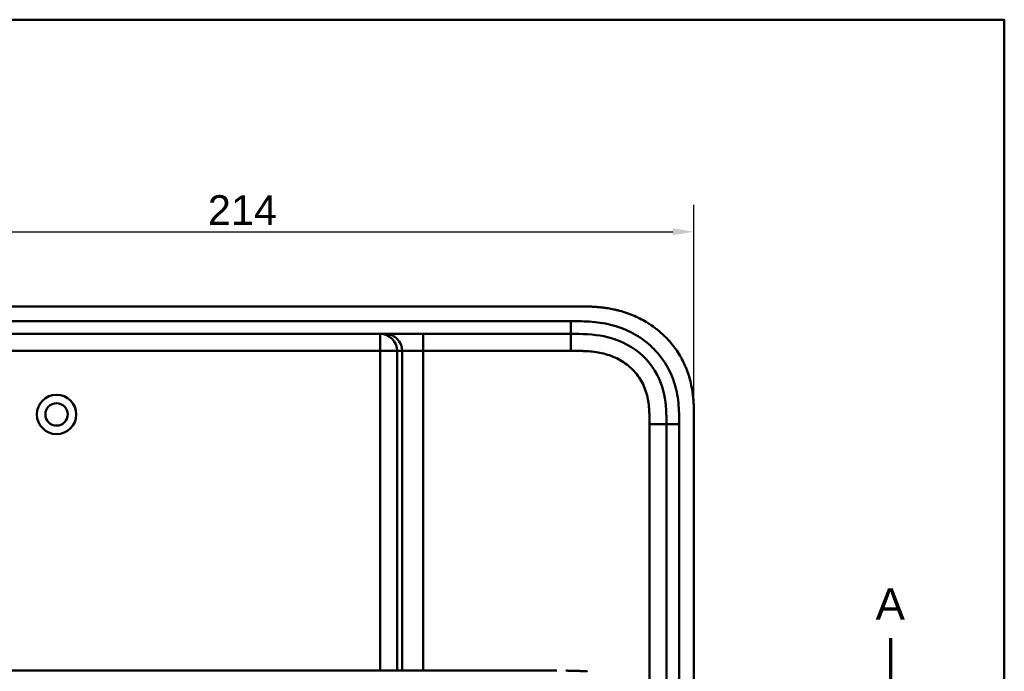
# Model space of a CAD drawing. Header units: millimetres. Extents: x 20 to 833, y 20 to 574.
# Tile 13 of 13: x 587 to 820, y 420 to 574. Entities that reach past the tile are written whole.
import ezdxf

# ---------------------------------------------------------------- set-up
doc = ezdxf.new("R2010")
doc.units = ezdxf.units.MM
doc.header["$LTSCALE"] = 2
for name, color, linetype, lineweight in [('Bemaßungen(DIN)', 7, 'Continuous', 25), ('Schnittansichtslinien(DIN)', 7, 'Continuous', 70), ('Sichtbare Kanten(DIN)', 7, 'Continuous', 50), ('Sichtbare tangentiale Kanten(DIN)', 7, 'Continuous', 50), ('Skizziergeometrie(DIN)', 7, 'Continuous', 50)]:
    doc.layers.add(name, color=color, linetype=linetype, lineweight=lineweight)
doc.styles.add('Aktuell-DINGroßer Text', font='arial.ttf')
doc.styles.add('STANDARD-DIN~0', font='arial.ttf')
doc.dimstyles.new('CAD-LAN', dxfattribs={"dimscale": 2, "dimtxt": 3.5, "dimasz": 2.5, "dimexe": 3.175, "dimexo": 0, "dimgap": 0.8, "dimtad": 1, "dimrnd": 1e-08, "dimtxsty": 'STANDARD-DIN~0', "dimcen": 0.09, "dimdle": 10, "dimclrd": 250, "dimclre": 250, "dimclrt": 250, "dimadec": 0, "dimazin": 2, "dimtfac": 1, "dimtmove": 0, "dimatfit": 3, "dimfxl": 1, "dimtolj": 1, "dimtzin": 0, "dimlwd": 25, "dimlwe": 25, "dimarcsym": 0})

# ---------------------------------------------------------------- blocks, each defined once
blk = doc.blocks.new('Ränder Standardrahmen')
at = {"layer": 'Skizziergeometrie(DIN)', "flags": 128}
blk.add_lwpolyline([(10, 10), (10, 287), (410, 287), (410, 10), (10, 10)], dxfattribs=at)
blk = doc.blocks.new('*D22')
at = {"layer": 'Bemaßungen(DIN)', "color": 250, "linetype": 'Continuous', "lineweight": 25, "true_color": 0x3f3f3f, "transparency": 16777216}
for p, q in [((532.71, 479.53), (532.71, 530.28)), ((746.71, 479.53), (746.71, 530.28)), ((537.71, 523.93), (741.71, 523.93))]:
    blk.add_line(p, q, dxfattribs=at)
at = {"layer": 'Bemaßungen(DIN)', "color": 250, "linetype": 'Continuous', "true_color": 0x3f3f3f, "transparency": 16777216}
for points in [[(537.71, 524.76), (537.71, 523.1), (532.71, 523.93)], [(741.71, 524.76), (741.71, 523.1), (746.71, 523.93)]]:
    blk.add_solid(points, dxfattribs=at)
at = {"layer": 'Defpoints', "color": 0, "linetype": 'Continuous', "transparency": 16777216}
for p in [(746.71, 523.93), (532.71, 479.53), (746.71, 479.53)]:
    blk.add_point(p, dxfattribs=at)
at = {"layer": 'Bemaßungen(DIN)', "color": 250, "linetype": 'Continuous', "lineweight": 25, "true_color": 0x3f3f3f, "transparency": 16777216, "insert": (631.93, 532.56), "char_height": 7, "attachment_point": 1, "style": 'STANDARD-DIN~0'}
blk.add_mtext('\\A1;214', dxfattribs=at)
blk = doc.blocks.new('2DTransSchnitt0')
at = {"layer": 'Schnittansichtslinien(DIN)', "linetype": 'Continuous'}
blk.add_line((396.56, 213.99), (396.56, 207.66), dxfattribs=at)
at = {"layer": 'Schnittansichtslinien(DIN)', "insert": (394.8, 216.16), "char_height": 3.73, "attachment_point": 7, "style": 'Aktuell-DINGroßer Text'}
blk.add_mtext('A', dxfattribs=at)

msp = doc.modelspace()

# ---------------------------------------------------------------- linework, layer by layer
at = {"layer": 'Sichtbare Kanten(DIN)'}
for p, q in [((718.673, 506.314), (560.191, 506.314)), ((572.75, 499.814), (717.673, 499.814)), ((746.712, 288.099), (746.712, 479.53)), ((740.212, 478.53), (740.212, 289.099)), ((714.349, 420.318), (587.497, 420.318))]:
    msp.add_line(p, q, dxfattribs=at)
for radius in [4.65, 2.65]:
    msp.add_circle((596.212, 480.814), radius, dxfattribs=at)
for points, degree, knots in [([(746.712, 479.53), (746.712, 479.828), (746.711, 480.427), (746.706, 481.181), (746.693, 481.937), (746.676, 482.546), (746.642, 483.309), (746.604, 483.921), (746.528, 484.839), (746.427, 485.759), (746.216, 487.137), (745.961, 488.354), (745.554, 489.857), (745.154, 491.04), (744.562, 492.484), (744.016, 493.608), (743.245, 494.967), (742.561, 496.012), (741.627, 497.261), (740.818, 498.213), (739.738, 499.336), (738.82, 500.18), (737.613, 501.164), (736.602, 501.892), (735.287, 502.725), (734.197, 503.328), (732.796, 504.001), (731.646, 504.475), (730.179, 504.984), (728.986, 505.325), (727.629, 505.638), (726.717, 505.808), (725.802, 505.949), (725.192, 506.029), (724.429, 506.112), (723.818, 506.166), (723.055, 506.221), (722.445, 506.253), (721.533, 506.289), (720.322, 506.314), (719.27, 506.315), (718.673, 506.314)], 3, [0.00000945, 0.00000945, 0.00000945, 0.00000945, 0.02084254, 0.04167563, 0.05209218, 0.07292527, 0.08334182, 0.10417491, 0.11459146, 0.14584109, 0.16667419, 0.20834037, 0.22917346, 0.27083965, 0.29167274, 0.33333892, 0.35417201, 0.3958382, 0.41667129, 0.45833747, 0.47917057, 0.52083675, 0.54166984, 0.58333603, 0.60416912, 0.6458353, 0.66666839, 0.70833458, 0.72916767, 0.77083385, 0.79166695, 0.82291658, 0.83333313, 0.85416622, 0.86458277, 0.88541586, 0.89583241, 0.9166655, 0.92708204, 0.95833168, 0.99999787, 0.99999787, 0.99999787, 0.99999787]), ([(717.673, 499.814), (720.305, 499.814), (722.948, 499.765), (725.469, 499.245), (728.54, 498.613), (731.464, 497.293), (733.846, 495.314), (736.155, 493.395), (737.914, 490.886), (738.931, 488.157), (739.781, 485.875), (740.112, 483.44), (740.186, 480.978), (740.211, 480.162), (740.212, 479.344), (740.212, 478.53)], 3, [-3.5878944, -3.5878944, -3.5878944, -3.5878944, -2.8265881, -2.8265881, -2.8265881, -1.8995162, -1.8995162, -1.8995162, -1.000631, -1.000631, -1.000631, -0.2492213, -0.2492213, -0.2492213, 0, 0, 0, 0]), ([(560.869, 420.318), (561.255, 420.318), (561.622, 420.318), (562.426, 420.318), (562.845, 420.318), (564.11, 420.318), (564.999, 420.318), (567.872, 420.318), (569.953, 420.318), (575.1, 420.318), (578.208, 420.318), (583.37, 420.318), (585.434, 420.318), (587.497, 420.318)], 3, [0, 0, 0, 0, 0.1534173, 0.1534173, 0.3047718, 0.3047718, 0.5966116, 0.5966116, 1.2249955, 1.2249955, 2.1545342, 2.1545342, 2.7736042, 2.7736042, 2.7736042, 2.7736042]), ([(716.58, 420.308), (716.58, 420.308), (716.58, 420.308), (716.58, 420.308), (716.58, 420.308), (716.58, 420.308), (716.58, 420.308), (716.581, 420.308), (716.582, 420.308), (716.587, 420.307), (716.592, 420.307), (716.604, 420.307), (716.611, 420.307), (716.636, 420.307), (716.654, 420.307), (716.77, 420.305), (716.867, 420.304), (716.996, 420.301), (717.029, 420.301), (717.072, 420.3), (717.083, 420.3), (717.097, 420.3), (717.101, 420.3), (717.106, 420.3), (717.107, 420.3), (717.108, 420.3), (717.109, 420.3), (717.109, 420.3), (717.11, 420.3), (717.11, 420.3), (717.11, 420.3), (717.11, 420.3)], 3, [0, 0, 0, 0, 0.000010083, 0.000010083, 0.000030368, 0.000030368, 0.000084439, 0.000084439, 0.00022861, 0.00022861, 0.001766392, 0.001766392, 0.003816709, 0.003816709, 0.009284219, 0.009284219, 0.038444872, 0.038444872, 0.048164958, 0.048164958, 0.051405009, 0.051405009, 0.052485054, 0.052485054, 0.052845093, 0.052845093, 0.052965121, 0.052965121, 0.053005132, 0.053005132, 0.053043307, 0.053043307, 0.053043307, 0.053043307]), ([(721.478, 420.151), (721.478, 420.151), (721.459, 420.152), (721.268, 420.161), (720.902, 420.178), (720.348, 420.203), (719.593, 420.232), (718.787, 420.26), (718.113, 420.278), (717.621, 420.29), (717.305, 420.296), (717.164, 420.299), (717.11, 420.3)], 5, [0, 0, 0, 0, 0, 0, 0.00002286, 0.00969157, 0.09825636, 0.18682115, 0.27538594, 0.36395073, 0.40823312, 0.43566831, 0.43566831, 0.43566831, 0.43566831, 0.43566831, 0.43566831])]:
    msp.add_open_spline(points, degree=degree, knots=knots, dxfattribs=at)
at = {"layer": 'Sichtbare tangentiale Kanten(DIN)'}
for p, q in [((717.673, 499.814), (717.673, 502.814)), ((672.614, 499.814), (672.614, 495.814)), ((682.786, 499.814), (682.786, 495.814)), ((717.674, 495.814), (717.674, 499.814)), ((672.614, 495.814), (572.729, 495.814)), ((672.614, 420.318), (672.614, 495.814)), ((676.599, 495.814), (672.614, 495.814)), ((677.805, 495.814), (676.599, 495.814)), ((676.599, 495.814), (676.599, 420.318)), ((677.805, 420.318), (677.805, 495.814)), ((682.786, 495.814), (677.805, 495.814)), ((682.786, 495.814), (682.786, 420.318)), ((717.674, 495.814), (682.786, 495.814)), ((736.212, 289.099), (736.212, 478.53)), ((736.212, 478.53), (740.212, 478.53)), ((740.212, 478.53), (743.211, 478.53))]:
    msp.add_line(p, q, dxfattribs=at)
for points in [[(717.673, 502.814), (669.366, 502.814), (621.058, 502.814), (572.75, 502.814)], [(676.599, 495.814), (676.599, 498.024), (674.815, 499.814), (672.614, 499.814)], [(673.82, 499.814), (676.021, 499.814), (677.805, 498.024), (677.805, 495.814)], [(743.212, 289.099), (743.212, 352.242), (743.212, 415.386), (743.211, 478.53)]]:
    msp.add_open_spline(points, degree=3, dxfattribs=at)
for points, knots in [([(737.9, 495.564), (737.459, 496.055), (736.995, 496.524), (736.515, 496.965), (735.269, 498.107), (733.856, 499.11), (732.37, 499.916), (730.896, 500.715), (729.3, 501.349), (727.667, 501.801), (727.661, 501.803), (727.654, 501.804), (727.648, 501.806), (726.838, 502.029), (726.016, 502.209), (725.19, 502.35), (725.182, 502.351), (725.174, 502.352), (725.166, 502.354), (724.343, 502.493), (723.514, 502.594), (722.693, 502.664), (722.679, 502.665), (722.664, 502.666), (722.649, 502.667), (721.842, 502.735), (721.045, 502.773), (720.177, 502.794), (720.163, 502.794), (720.149, 502.794), (720.135, 502.795), (719.287, 502.814), (718.48, 502.814), (717.673, 502.814)], [62.3330097, 62.3330097, 62.3330097, 62.3330097, 62.5305174, 62.5305174, 62.5305174, 63.0434936, 63.0434936, 63.0434936, 63.5522372, 63.5522372, 63.5522372, 63.5542072, 63.5542072, 63.5542072, 63.806635, 63.806635, 63.806635, 63.8090669, 63.8090669, 63.8090669, 64.0604029, 64.0604029, 64.0604029, 64.0649103, 64.0649103, 64.0649103, 64.312256, 64.312256, 64.312256, 64.3163273, 64.3163273, 64.3163273, 64.5584117, 64.5584117, 64.5584117, 64.5584117]), ([(736.212, 478.53), (736.212, 478.765), (736.212, 479.001), (736.211, 479.236), (736.211, 479.38), (736.21, 479.523), (736.209, 479.667), (736.208, 479.739), (736.208, 479.811), (736.207, 479.883), (736.206, 480.027), (736.204, 480.17), (736.201, 480.314), (736.2, 480.39), (736.198, 480.466), (736.197, 480.542), (736.195, 480.619), (736.193, 480.695), (736.191, 480.771), (736.186, 480.923), (736.181, 481.076), (736.175, 481.234), (736.162, 481.542), (736.146, 481.836), (736.124, 482.141), (736.124, 482.148), (736.123, 482.156), (736.123, 482.163), (736.077, 482.78), (736.011, 483.369), (735.915, 483.958), (735.913, 483.967), (735.912, 483.976), (735.91, 483.985), (735.812, 484.578), (735.683, 485.165), (735.517, 485.743), (735.516, 485.747), (735.515, 485.752), (735.514, 485.756), (735.344, 486.344), (735.135, 486.927), (734.888, 487.486), (734.638, 488.051), (734.345, 488.605), (734.016, 489.129), (733.685, 489.657), (733.312, 490.166), (732.908, 490.64), (732.503, 491.116), (732.058, 491.567), (731.589, 491.981), (731.121, 492.393), (730.622, 492.775), (730.102, 493.12), (729.582, 493.464), (729.037, 493.775), (728.478, 494.047), (727.919, 494.32), (727.338, 494.559), (726.752, 494.76), (726.749, 494.761), (726.745, 494.762), (726.742, 494.763), (726.162, 494.962), (725.566, 495.128), (724.967, 495.262), (724.961, 495.263), (724.956, 495.264), (724.951, 495.266), (724.361, 495.397), (723.769, 495.498), (723.169, 495.575), (723.16, 495.577), (723.15, 495.578), (723.141, 495.579), (722.548, 495.655), (721.96, 495.707), (721.343, 495.743), (721.335, 495.743), (721.328, 495.744), (721.321, 495.744), (721.015, 495.762), (720.721, 495.774), (720.42, 495.784), (720.11, 495.794), (719.801, 495.801), (719.494, 495.806), (718.885, 495.815), (718.279, 495.815), (717.674, 495.814)], [0, 0, 0, 0, 0.0705873, 0.0705873, 0.0705873, 0.1137179, 0.1137179, 0.1137179, 0.1352831, 0.1352831, 0.1352831, 0.1784136, 0.1784136, 0.1784136, 0.2012726, 0.2012726, 0.2012726, 0.2241316, 0.2241316, 0.2241316, 0.2698495, 0.2698495, 0.2698495, 0.3590927, 0.3590927, 0.3590927, 0.3612854, 0.3612854, 0.3612854, 0.5416288, 0.5416288, 0.5416288, 0.5443466, 0.5443466, 0.5443466, 0.7261398, 0.7261398, 0.7261398, 0.7274618, 0.7274618, 0.7274618, 0.9125406, 0.9125406, 0.9125406, 1.0993955, 1.0993955, 1.0993955, 1.287363, 1.287363, 1.287363, 1.4757635, 1.4757635, 1.4757635, 1.6635531, 1.6635531, 1.6635531, 1.8510157, 1.8510157, 1.8510157, 2.0384148, 2.0384148, 2.0384148, 2.039499, 2.039499, 2.039499, 2.2246161, 2.2246161, 2.2246161, 2.2262652, 2.2262652, 2.2262652, 2.4084074, 2.4084074, 2.4084074, 2.4112205, 2.4112205, 2.4112205, 2.5912707, 2.5912707, 2.5912707, 2.5934316, 2.5934316, 2.5934316, 2.6826872, 2.6826872, 2.6826872, 2.7744645, 2.7744645, 2.7744645, 2.9560325, 2.9560325, 2.9560325, 2.9560325]), ([(743.187, 480.987), (743.162, 481.895), (743.113, 482.7), (743.031, 483.509), (743.03, 483.523), (743.028, 483.537), (743.027, 483.551), (742.942, 484.373), (742.818, 485.205), (742.65, 486.024), (742.649, 486.031), (742.647, 486.038), (742.646, 486.045), (742.476, 486.868), (742.26, 487.687), (741.996, 488.485), (741.994, 488.488), (741.993, 488.492), (741.992, 488.496), (741.459, 490.103), (740.714, 491.664), (739.803, 493.074), (739.242, 493.943), (738.602, 494.781), (737.9, 495.564)], [60.7442414, 60.7442414, 60.7442414, 60.7442414, 60.9926868, 60.9926868, 60.9926868, 60.9969826, 60.9969826, 60.9969826, 61.2495144, 61.2495144, 61.2495144, 61.2516357, 61.2516357, 61.2516357, 61.5053772, 61.5053772, 61.5053772, 61.5065193, 61.5065193, 61.5065193, 62.0178341, 62.0178341, 62.0178341, 62.3330097, 62.3330097, 62.3330097, 62.3330097]), ([(743.211, 478.53), (743.211, 478.65), (743.211, 478.769), (743.211, 478.988), (743.211, 479.088), (743.211, 479.288), (743.21, 479.388), (743.208, 479.988), (743.202, 480.488), (743.187, 480.987)], [60.49845366, 60.49845366, 60.49845366, 60.49845366, 60.53427733, 60.53427733, 60.56427219, 60.56427219, 60.59426706, 60.59426706, 60.74424136, 60.74424136, 60.74424136, 60.74424136])]:
    msp.add_open_spline(points, degree=3, knots=knots, dxfattribs=at)

# ---------------------------------------------------------------- block references
at = {"xscale": 2, "yscale": 2, "zscale": 2}
msp.add_blockref('Ränder Standardrahmen', (0, 0), dxfattribs=at)
at = {"layer": 'Schnittansichtslinien(DIN)', "xscale": 2, "yscale": 2, "zscale": 2}
msp.add_blockref('2DTransSchnitt0', (0, 0), dxfattribs=at)

# ---------------------------------------------------------------- dimensions: what is measured, and where the dimension line sits
at = {"layer": 'Bemaßungen(DIN)', "color": 250, "linetype": 'Continuous', "lineweight": 25, "true_color": 0x3f3f3f}
dim = msp.add_linear_dim(base=(746.712, 523.93), p1=(532.712, 479.53), p2=(746.712, 479.53), angle=180, dimstyle='CAD-LAN', override={"dimgap": 0.8, "dimdec": 2, "dimtol": 0, "dimlim": 0, "dimtp": 0, "dimtm": 0, "dimtdec": 2, "dimtofl": 0, "dimatfit": 1}, dxfattribs=at)
dim.commit()
dim.dimension.update_dxf_attribs({"geometry": '*D22', "text_midpoint": (639.712, 523.93), "dimtype": 160})

doc.saveas('drawing.dxf')
